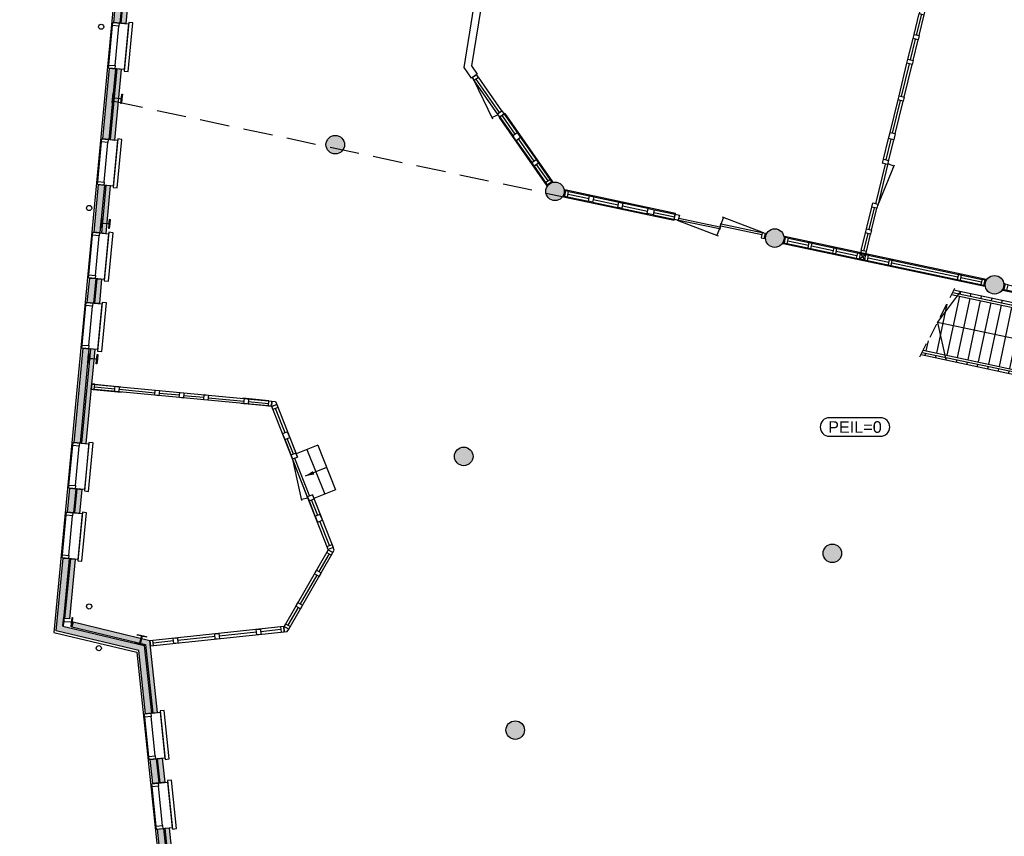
# Model space of a CAD drawing. Extents: x 30650 to 104664, y 22211 to 98910.
# Tile 3 of 16: x 64773 to 85986, y 43200 to 60795. Entities that reach past the tile are written whole.
import ezdxf
from ezdxf.enums import TextEntityAlignment as Align

# ---------------------------------------------------------------- set-up
doc = ezdxf.new("R2010")
doc.units = 0
doc.header["$LTSCALE"] = 100
for name, pattern in [('DASHED2', [9.525, 6.35, -3.175]), ('HIDDEN', [9.525, 6.35, -3.175]), ('HIDDEN2', [4.7625, 3.175, -1.5875])]:
    doc.linetypes.add(name, pattern=pattern)
for name, color, linetype in [('AA21----_BUITENWAND', 252, 'Continuous'), ('AA28----_KONSTRUKTIE', 9, 'Continuous'), ('AL21----_BUITENWAND', 3, 'Continuous'), ('AL22----_BINNENWAND', 2, 'Continuous'), ('AL23----_VLOEREN', 2, 'Continuous'), ('AL24----_TRAPPEN', 1, 'Continuous'), ('AL28----_KONSTRUKTIE', 3, 'Continuous'), ('AL31----_BUITENKOZIJNEN', 1, 'Continuous'), ('AL32----_BINNENKOZIJNEN', 1, 'Continuous'), ('AL35----_PLAFONDS', 8, 'HIDDEN2'), ('AL51----_RADIATOREN', 8, 'Continuous'), ('AL52----_RIOLERING', 8, 'Continuous'), ('AM23----_VLOERPEIL_ORG', 242, 'Continuous')]:
    doc.layers.add(name, color=color, linetype=linetype)
doc.styles.get("Standard").update_dxf_attribs({"font": 'arial.ttf'})

# ---------------------------------------------------------------- blocks, each defined once
blk = doc.blocks.new('A$C4CA6720B')
at = {"layer": 'AL24----_TRAPPEN'}
for p, q in [((0, 216), (446, 1149)), ((446, 1149), (897, 933)), ((226, 108), (671, 1041)), ((223, 682), (674, 467)), ((0, 216), (451, 0))]:
    blk.add_line(p, q, dxfattribs=at)
at = {"layer": 'AL24----_TRAPPEN', "flags": 128}
blk.add_lwpolyline([(494, 552, 80, 0, 0), (674, 467, 100, 100, 0)], format="xyseb", dxfattribs=at)
blk = doc.blocks.new('A$C30857EBF')
at = {"layer": 'AL24----_TRAPPEN', "linetype": 'HIDDEN2'}
blk.add_line((1692, -411), (2444, 1065), dxfattribs=at)
at = {"layer": 'AL24----_TRAPPEN'}
for p, q in [((2068, 327), (2562, 989)), ((2541, 891), (2271, -380)), ((2374, 927), (4037, 573)), ((2397, 973), (4048, 622)), ((2562, 989), (2551, 940)), ((2787, 941), (2776, 892)), ((3012, 893), (3001, 844)), ((2270, 723), (2046, -333)), ((2766, 843), (2496, -428)), ((2991, 796), (2720, -476)), ((3216, 748), (2945, -524)), ((3441, 700), (3170, -572)), ((3237, 846), (3226, 797)), ((3666, 652), (3395, -619)), ((3462, 798), (3451, 749)), ((3686, 750), (3676, 701)), ((4136, 654), (3825, -813)), ((3911, 702), (3901, 653)), ((3891, 604), (3620, -667)), ((4048, 622), (4037, 573)), ((3980, -79), (2068, 327)), ((2068, 327), (2250, -478)), ((1866, -69), (1821, -285)), ((1716, -365), (3825, -813)), ((1739, -319), (3757, -747)), ((1763, -272), (3767, -698)), ((1810, -334), (1800, -383)), ((2035, -381), (2025, -430)), ((2260, -429), (2250, -478)), ((2485, -477), (2475, -526)), ((2710, -525), (2700, -574)), ((2935, -573), (2925, -622)), ((3160, -621), (3150, -669)), ((3385, -668), (3375, -717)), ((3610, -716), (3600, -765)), ((3767, -698), (3757, -747))]:
    blk.add_line(p, q, dxfattribs=at)
blk.add_lwpolyline([(4136, 654), (2414, 1020)], dxfattribs=at)
blk = doc.blocks.new('A$C44A60BF1')
at = {"layer": 'AL32----_BINNENKOZIJNEN'}
for p, q in [((-4253, 57, 1), (-3918, 57, 1)), ((-2706, 57, 1), (-3828, 57, 1)), ((-2088, 57, 1), (-2572, 57, 1)), ((-587, 57, 1), (-1028, 57, 1)), ((-67, 57, 1), (-497, 57, 1)), ((-4278, -57, 1), (-3893, -57, 1)), ((-2681, -57, 1), (-3853, -57, 1)), ((-2063, -57, 1), (-2597, -57, 1)), ((-1093, -57), (-2025, -204)), ((-2023, -57), (-1999, -200)), ((-2023, -57), (-1093, -57)), ((-1118, -12), (-1998, -12)), ((-562, -57, 1), (-1053, -57, 1)), ((-42, -57, 1), (-522, -57, 1))]:
    blk.add_line(p, q, dxfattribs=at)
for points in [[(-4320, -57), (-4253, -57), (-4253, 57), (-4320, 57)], [(-2706, 57), (-2572, 57), (-2572, -57), (-2706, -57)], [(-2088, 57), (-1998, 57), (-1998, -57), (-2088, -57)], [(-1118, 57), (-1028, 57), (-1028, -57), (-1118, -57)], [(-67, 57), (0, 57), (0, -57), (-67, -57)]]:
    blk.add_lwpolyline(points, close=True, dxfattribs=at)
for points, elevation in [([(-3918, 57), (-3828, 57), (-3828, -57), (-3918, -57)], 1), ([(-587, 57), (-497, 57), (-497, -57), (-587, -57)], 2)]:
    blk.add_lwpolyline(points, close=True, dxfattribs=dict(at, elevation=elevation))
blk = doc.blocks.new('A$C145935B8')
at = {"layer": 'AL32----_BINNENKOZIJNEN'}
for p, q in [((947, 57), (67, 57)), ((1037, 57), (1521, 57)), ((1037, 0), (1521, 0)), ((1655, 57), (2233, 57)), ((1655, 0), (2233, 0)), ((2323, 57), (2753, 57)), ((2323, 0), (2753, 0)), ((42, -57), (974, -204)), ((972, -57), (42, -57)), ((67, -12), (947, -12)), ((972, -57), (949, -200)), ((1012, -57), (1546, -57)), ((1630, -57), (2258, -57)), ((2298, -57), (2778, -57))]:
    blk.add_line(p, q, dxfattribs=at)
for points in [[(0, -57), (67, -57), (67, 57), (0, 57)], [(947, 57), (1037, 57), (1037, -57), (947, -57)], [(1521, 57), (1655, 57), (1655, -57), (1521, -57)], [(2233, 57), (2323, 57), (2323, -57), (2233, -57)], [(2820, -57), (2753, -57), (2753, 57), (2820, 57)]]:
    blk.add_lwpolyline(points, close=True, dxfattribs=at)
blk = doc.blocks.new('A$C2B260935')
at = {"layer": 'AL32----_BINNENKOZIJNEN'}
for p, q in [((42, 0), (655, 0)), ((67, 114), (630, 114)), ((67, 57), (506, 57)), ((596, 57), (1376, 57)), ((1466, 57), (1905, 57)), ((1995, 57), (2434, 57)), ((2524, 57), (3304, 57)), ((3858, 0), (3245, 0)), ((3833, 114), (3270, 114)), ((3394, 57), (3833, 57))]:
    blk.add_line(p, q, dxfattribs=at)
at = {"layer": 'AL32----_BINNENKOZIJNEN', "flags": 128}
blk.add_lwpolyline([(0, 114), (3900, 114), (3900, 0), (0, 0)], close=True, dxfattribs=at)
at = {"layer": 'AL32----_BINNENKOZIJNEN'}
for points in [[(0, 0), (67, 0), (67, 114), (0, 114)], [(506, 114), (596, 114), (596, 0), (506, 0)], [(1376, 114), (1466, 114), (1466, 0), (1376, 0)], [(1905, 114), (1995, 114), (1995, 0), (1905, 0)], [(2434, 114), (2524, 114), (2524, 0), (2434, 0)], [(3304, 114), (3394, 114), (3394, 0), (3304, 0)], [(3900, 0), (3833, 0), (3833, 114), (3900, 114)]]:
    blk.add_lwpolyline(points, close=True, dxfattribs=at)
blk = doc.blocks.new('A$C7A832868')
at = {"layer": 'AL32----_BINNENKOZIJNEN'}
for p, q in [((67, 57), (632, 57, 3)), ((1185, 0, 1), (741, 0, 1)), ((1160, 114, 1), (766, 114, 1)), ((766, 57, 3), (1125, 57)), ((2120, 0), (1188, -147)), ((1190, 0), (1213, -143)), ((1190, 0), (2120, 0)), ((2095, 45), (1215, 45)), ((2569, 0, 3), (2160, 0, 1)), ((2544, 114, 1), (2185, 114, 1)), ((2185, 57), (2544, 57, 3)), ((2678, 57, 3), (3243, 57))]:
    blk.add_line(p, q, dxfattribs=at)
at = {"layer": 'AL32----_BINNENKOZIJNEN', "flags": 128}
blk.add_lwpolyline([(1215, 114), (0, 114), (0, 0), (3310, 0), (3310, 114), (2095, 114)], dxfattribs=at)
at = {"layer": 'AL32----_BINNENKOZIJNEN'}
for points in [[(0, 0), (67, 0), (67, 114), (0, 114)], [(1125, 114), (1215, 114), (1215, 0), (1125, 0)], [(2095, 114), (2185, 114), (2185, 0), (2095, 0)], [(3243, 0), (3310, 0), (3310, 114), (3243, 114)]]:
    blk.add_lwpolyline(points, close=True, dxfattribs=at)
at = {"layer": 'AL32----_BINNENKOZIJNEN', "elevation": 3}
for points in [[(632, 114), (766, 114), (766, 0), (632, 0)], [(2544, 114), (2678, 114), (2678, 0), (2544, 0)]]:
    blk.add_lwpolyline(points, close=True, dxfattribs=at)
blk = doc.blocks.new('A$C547F3F18')
at = {"layer": 'AL32----_BINNENKOZIJNEN'}
for p, q in [((67, 57), (506, 57)), ((596, 57), (1405, 57)), ((1495, 57), (2304, 57)), ((2394, 57), (2833, 57))]:
    blk.add_line(p, q, dxfattribs=at)
at = {"layer": 'AL32----_BINNENKOZIJNEN', "flags": 128}
blk.add_lwpolyline([(0, 0), (2900, 0), (2900, 114), (0, 114)], close=True, dxfattribs=at)
at = {"layer": 'AL32----_BINNENKOZIJNEN'}
for points in [[(0, 0), (67, 0), (67, 114), (0, 114)], [(506, 114), (596, 114), (596, 0), (506, 0)], [(1405, 114), (1495, 114), (1495, 0), (1405, 0)], [(2304, 114), (2394, 114), (2394, 0), (2304, 0)], [(2833, 0), (2900, 0), (2900, 114), (2833, 114)]]:
    blk.add_lwpolyline(points, close=True, dxfattribs=at)
blk = doc.blocks.new('A$C42240227')
at = {"layer": 'AL32----_BINNENKOZIJNEN'}
for p, q in [((67, 57), (506, 57)), ((596, 57), (1309, 57)), ((1399, 57), (1838, 57))]:
    blk.add_line(p, q, dxfattribs=at)
at = {"layer": 'AL32----_BINNENKOZIJNEN', "flags": 128}
blk.add_lwpolyline([(0, 0), (1905, 0), (1905, 114), (0, 114)], close=True, dxfattribs=at)
at = {"layer": 'AL32----_BINNENKOZIJNEN'}
for points in [[(0, 0), (67, 0), (67, 114), (0, 114)], [(506, 114), (596, 114), (596, 0), (506, 0)], [(1309, 114), (1399, 114), (1399, 0), (1309, 0)], [(1905, 0), (1838, 0), (1838, 114), (1905, 114)]]:
    blk.add_lwpolyline(points, close=True, dxfattribs=at)
blk = doc.blocks.new('A$C0EE70A23')
at = {"layer": 'AL32----_BINNENKOZIJNEN'}
for p, q in [((67, 114), (454, 114, -1)), ((67, 57), (454, 57, -1)), ((67, 0), (454, 0, -1)), ((544, 114, -1), (1028, 114)), ((544, 57, -1), (1028, 57)), ((1118, 45, -1), (1998, 45, -1)), ((2063, 0), (2550, 0, -1)), ((2088, 114), (2550, 114, -1)), ((2088, 57), (2550, 57, -1)), ((2681, 0), (3405, 0, -1)), ((2684, 114, -1), (3405, 114, -1)), ((2684, 57, -1), (3405, 57, -1)), ((3495, 114, -1), (4216, 114, -1)), ((3495, 57, -1), (4216, 57, -1)), ((3495, 0, -1), (4216, 0, -1)), ((4306, 114, -1), (4768, 114, -1)), ((4306, 57, -1), (4768, 57, -1)), ((4858, 114, -1), (5320, 114, -1)), ((4858, 57, -1), (5320, 57, -1)), ((4858, 0, -1), (5320, 0, -1)), ((5410, 114, -1), (6153, 114, -1)), ((5410, 57, -1), (6153, 57, -1)), ((5410, 0, -1), (6153, 0, -1)), ((6243, 114, -1), (6986, 114, -1)), ((6243, 57, -1), (6986, 57, -1)), ((7076, 114, -1), (7573, 114)), ((7076, 57, -1), (7573, 57, -1)), ((7076, 0, -1), (7598, 0)), ((544, 0, -1), (1028, 0)), ((1093, 0, -1), (2025, -147, -1)), ((2023, 0, -1), (1093, 0, -1)), ((2023, 0, -1), (1999, -143, -1)), ((4306, 0, -1), (4768, 0, -1)), ((6243, 0, -1), (6986, 0, -1))]:
    blk.add_line(p, q, dxfattribs=at)
for points in [[(67, 114), (0, 114), (0, 0), (67, 0)], [(1028, 114), (1118, 114), (1118, 0), (1028, 0)], [(1998, 114), (2088, 114), (2088, 0), (1998, 0)]]:
    blk.add_lwpolyline(points, close=True, dxfattribs=at)
at = {"layer": 'AL32----_BINNENKOZIJNEN', "elevation": -1}
for points in [[(454, 114), (544, 114), (544, 0), (454, 0)], [(2550, 114), (2684, 114), (2684, 0), (2550, 0)], [(3405, 114), (3495, 114), (3495, 0), (3405, 0)], [(4216, 114), (4306, 114), (4306, 0), (4216, 0)], [(4768, 114), (4858, 114), (4858, 0), (4768, 0)], [(5410, 114), (5320, 114), (5320, 0), (5410, 0)], [(6153, 114), (6243, 114), (6243, 0), (6153, 0)], [(6986, 114), (7076, 114), (7076, 0), (6986, 0)], [(7640, 0), (7573, 0), (7573, 114), (7640, 114)]]:
    blk.add_lwpolyline(points, close=True, dxfattribs=at)
blk = doc.blocks.new('A$C364D4570')
at = {"layer": 'AL32----_BINNENKOZIJNEN'}
for p, q in [((67, 57), (529, 57)), ((67, 0), (529, 0)), ((619, 57), (1842, 57)), ((619, 0), (1174, 0)), ((1264, 0), (1820, 0)), ((1954, 57), (2416, 57)), ((1954, 0), (2416, 0)), ((4358, 57), (3426, 204)), ((3428, 57), (3451, 200)), ((3428, 57), (4358, 57)), ((4333, 12), (3428, 12)), ((67, -57), (529, -57)), ((619, -57), (1867, -57)), ((1951, -57), (2441, -57)), ((2481, -57), (3413, -204)), ((3411, -57), (2481, -57)), ((2506, -12), (3411, -12)), ((3411, -57), (3388, -200))]:
    blk.add_line(p, q, dxfattribs=at)
for points in [[(67, 57), (0, 57), (0, -57), (67, -57)], [(529, 57), (619, 57), (619, -57), (529, -57)], [(1174, 57), (1264, 57), (1264, -57), (1174, -57)], [(1820, 57), (1954, 57), (1954, -57), (1820, -57)], [(2416, 57), (2506, 57), (2506, -57), (2416, -57)], [(3411, -57), (3428, -57), (3428, 57), (3411, 57)], [(4333, -57), (4400, -57), (4400, 57), (4333, 57)]]:
    blk.add_lwpolyline(points, close=True, dxfattribs=at)
blk = doc.blocks.new('A$C58AF215D')
at = {"layer": 'AA28----_KONSTRUKTIE'}
h = blk.add_hatch(color=256, dxfattribs=at)
h.dxf.hatch_style = 1
h.paths.add_polyline_path([(-5626, -9695), (-5638, -9671, -0.414214), (-5658, -9687), (-5659, -9696, -0.414214), (-5643, -9716)])
h = blk.add_hatch(color=256, dxfattribs=at)
h.dxf.hatch_style = 1
h.paths.add_polyline_path([(-5890, -12391), (-5881, -12292), (-5891, -12291), (-5898, -12369, -0.414214), (-5918, -12385), (-6051, -12373, -0.414214), (-6068, -12353), (-6060, -12275), (-6070, -12274), (-6089, -12473), (-6079, -12474), (-6072, -12395, -0.414214), (-6052, -12379), (-5919, -12392, -0.414214), (-5902, -12411), (-5910, -12490), (-5900, -12491)])
h = blk.add_hatch(color=256, dxfattribs=at)
h.dxf.hatch_style = 1
h.paths.add_polyline_path([(-6146, -15207), (-6161, -15206), (-6169, -15283, -0.414214), (-6188, -15299), (-6322, -15286, -0.414214), (-6338, -15267), (-6331, -15190), (-6345, -15188), (-6364, -15387), (-6349, -15389), (-6342, -15312, -0.414214), (-6322, -15295), (-6189, -15308, -0.414214), (-6173, -15328), (-6180, -15405), (-6165, -15406), (-6156, -15307)])
h = blk.add_hatch(color=256, dxfattribs=at)
h.dxf.hatch_style = 1
h.paths.add_polyline_path([(-6862, -20954, -0.414214), (-6878, -20935), (-6871, -20856), (-6881, -20855), (-6900, -21054), (-6890, -21055), (-6882, -20977, -0.414214), (-6863, -20961), (-6729, -20973, -0.414214), (-6713, -20993), (-6721, -21071), (-6711, -21072), (-6701, -20973), (-6692, -20873), (-6702, -20872), (-6709, -20951, -0.414214), (-6729, -20967)])
h = blk.add_hatch(color=256, dxfattribs=at)
h.dxf.hatch_style = 1
h.paths.add_polyline_path([(-5215, -21443, -0.414214), (-5229, -21422), (-5198, -21291, -0.414214), (-5176, -21278), (-5100, -21296), (-5097, -21281), (-5291, -21235), (-5295, -21249), (-5220, -21267, -0.414214), (-5206, -21289), (-5238, -21419, -0.414214), (-5259, -21433), (-5335, -21415), (-5338, -21429), (-5241, -21453), (-5144, -21476), (-5140, -21461)])
at = {"layer": 'AL23----_VLOEREN'}
blk.add_lwpolyline([(19347, -3542), (13717, -3296), (-23, 66), (-5768, -7185), (-7092, -21191), (-5308, -21620), (-4319, -31027), (17492, -36871), (19041, -44843), (25983, -46573), (26872, -43008), (31902, -41518), (31902, -7743)], close=True, dxfattribs=at)
at = {"layer": 'AL28----_KONSTRUKTIE'}
for points in [[(-5626, -9695), (-5635, -9795), (-5650, -9793), (-5643, -9716, 0.414214), (-5659, -9696), (-5792, -9684, 0.414214), (-5812, -9700), (-5819, -9777), (-5834, -9776), (-5815, -9577), (-5800, -9578), (-5808, -9655, 0.414214), (-5791, -9675), (-5658, -9687, 0.414214), (-5638, -9671), (-5631, -9594), (-5616, -9595)], [(-5890, -12391), (-5900, -12491), (-5910, -12490), (-5902, -12411, 0.414214), (-5919, -12392), (-6052, -12379, 0.414214), (-6072, -12395), (-6079, -12474), (-6089, -12473), (-6070, -12274), (-6060, -12275), (-6068, -12353, 0.414214), (-6051, -12373), (-5918, -12385, 0.414214), (-5898, -12369), (-5891, -12291), (-5881, -12292)], [(-6156, -15307), (-6165, -15406), (-6180, -15405), (-6173, -15328, 0.414214), (-6189, -15308), (-6322, -15295, 0.414214), (-6342, -15312), (-6349, -15389), (-6364, -15387), (-6345, -15188), (-6331, -15190), (-6338, -15267, 0.414214), (-6322, -15286), (-6188, -15299, 0.414214), (-6169, -15283), (-6161, -15206), (-6146, -15207)], [(-6701, -20973), (-6711, -21072), (-6721, -21071), (-6713, -20993, 0.414214), (-6729, -20973), (-6863, -20961, 0.414214), (-6882, -20977), (-6890, -21055), (-6900, -21054), (-6881, -20855), (-6871, -20856), (-6878, -20935, 0.414214), (-6862, -20954), (-6729, -20967, 0.414214), (-6709, -20951), (-6702, -20872), (-6692, -20873)], [(-5241, -21453), (-5338, -21429), (-5335, -21415), (-5259, -21433, 0.414214), (-5238, -21419), (-5206, -21289, 0.414214), (-5220, -21267), (-5295, -21249), (-5291, -21235), (-5097, -21281), (-5100, -21296), (-5176, -21278, 0.414214), (-5198, -21291), (-5229, -21422, 0.414214), (-5215, -21443), (-5140, -21461), (-5144, -21476)]]:
    blk.add_lwpolyline(points, format="xyb", close=True, dxfattribs=at)
blk = doc.blocks.new('56_radiator_1050x90')
at = {"layer": 'AL51----_RADIATOREN'}
blk.add_lwpolyline([(-525, 60), (525, 60), (525, 150), (-525, 150)], close=True, dxfattribs=at)
blk = doc.blocks.new('$23_peil')
at = {"layer": 'AM23----_VLOERPEIL_ORG'}
blk.add_lwpolyline([(-550, -200), (550, -200, 0.414214), (750, 0), (750, 0, 0.414214), (550, 200), (-550, 200, 0.414214), (-750, 0), (-750, 0, 0.414214)], format="xyb", close=True, dxfattribs=at)
at = {"layer": 'AM23----_VLOERPEIL_ORG', "flags": 12}
blk.add_attdef('$23_PEILMAAT', text='', height=250, dxfattribs=at).set_placement((0, 0), align=Align.MIDDLE_CENTER)

msp = doc.modelspace()

# ---------------------------------------------------------------- hatches: boundary and pattern name
at = {"layer": 'AA21----_BUITENWAND'}
h = msp.add_hatch(color=256, dxfattribs=at)
h.paths.add_polyline_path([(104196, 40225), (104116, 40225), (104116, 40515), (104196, 40515)], flags=17)
h.paths.add_polyline_path([(104326, 47815), (104456, 47815), (104456, 47295), (104326, 47295)], flags=17)
h.paths.add_polyline_path([(104196, 47815), (104296, 47815), (104296, 47295), (104196, 47295)], flags=17)
h.paths.add_polyline_path([(91362, 26475), (91509, 26504), (91241, 27885), (91080, 27925)])
h.paths.add_polyline_path([(88125, 32625), (88092, 32499), (90135, 31952), (91205, 26445), (91333, 26469), (90247, 32056)])
h.paths.add_polyline_path([(88159, 32750), (88133, 32654), (90273, 32080), (91061, 28025), (91159, 28044), (90359, 32161)])
h.paths.add_polyline_path([(84465, 33606), (84431, 33480), (85918, 33082), (85952, 33207)])
h.paths.add_polyline_path([(84498, 33731), (84472, 33635), (85960, 33236), (85986, 33333)])
h.paths.add_polyline_path([(82030, 34258), (81997, 34132), (83958, 33607), (83991, 33733)])
h.paths.add_polyline_path([(82064, 34383), (82038, 34287), (83999, 33761), (84025, 33858)])
h.paths.add_polyline_path([(81055, 34519), (81021, 34394), (81524, 34259), (81557, 34385)])
h.paths.add_polyline_path([(81089, 34645), (81063, 34548), (81565, 34414), (81591, 34510)])
h.paths.add_polyline_path([(78611, 35174), (78577, 35049), (80548, 34521), (80582, 34646)])
h.paths.add_polyline_path([(78645, 35300), (78619, 35203), (80589, 34675), (80615, 34772)])
h.paths.add_polyline_path([(76670, 35694), (76636, 35569), (78104, 35175), (78138, 35301)])
h.paths.add_polyline_path([(76703, 35820), (76677, 35723), (78146, 35330), (78171, 35427)])
h.paths.add_polyline_path([(74709, 36220), (74675, 36094), (75534, 35864), (75568, 35990)])
h.paths.add_polyline_path([(74742, 36345), (74717, 36249), (75576, 36018), (75602, 36115)])
h.paths.add_polyline_path([(73767, 36607), (73741, 36510), (74243, 36376), (74269, 36472)])
h.paths.add_polyline_path([(73733, 36481), (73700, 36356), (74202, 36221), (74236, 36347)])
h.paths.add_polyline_path([(71299, 37133), (71265, 37008), (73226, 36482), (73260, 36608)])
h.paths.add_polyline_path([(71333, 37259), (73294, 36734), (73268, 36637), (71307, 37162)])
h.paths.add_polyline_path([(70323, 37395), (70290, 37269), (70792, 37135), (70826, 37260)])
h.paths.add_polyline_path([(70357, 37520), (70331, 37424), (70834, 37289), (70859, 37386)])
h.paths.add_polyline_path([(68424, 39361), (68325, 39350), (68475, 37921), (69858, 37551), (69884, 37647), (68567, 38000)])
h.paths.add_polyline_path([(68165, 39333), (68295, 39347), (68447, 37898), (69850, 37522), (69817, 37396), (68327, 37795)])
h.paths.add_polyline_path([(68219, 40355), (68318, 40365), (68373, 39848), (68273, 39837)])
h.paths.add_polyline_path([(68060, 40338), (68189, 40351), (68243, 39834), (68114, 39821)])
h.paths.add_polyline_path([(68168, 40842), (68267, 40852), (68002, 43378), (67902, 43368)])
h.paths.add_polyline_path([(67743, 43351), (67872, 43365), (68138, 40839), (68009, 40825)])
h.paths.add_polyline_path([(67744, 44870), (67844, 44880), (67898, 44363), (67799, 44353)])
h.paths.add_polyline_path([(67585, 44853), (67715, 44867), (67769, 44349), (67640, 44336)])
h.paths.add_polyline_path([(65922, 47811), (65899, 47714), (67486, 47333), (67641, 45854), (67740, 45865), (67578, 47414)])
h.paths.add_polyline_path([(65872, 49181), (65971, 49171), (65847, 47887), (65748, 47896)], flags=17)
h.paths.add_polyline_path([(65710, 49196), (65839, 49184), (65702, 47730), (67458, 47309), (67611, 45851), (67482, 45838), (67338, 47204), (65562, 47630)])
h.paths.add_polyline_path([(66011, 50684), (66111, 50675), (66061, 50157), (65962, 50167)])
h.paths.add_polyline_path([(65852, 50699), (65981, 50687), (65932, 50169), (65803, 50182)])
h.paths.add_polyline_path([(66104, 51670), (66204, 51660), (66396, 53692), (66296, 53701)])
h.paths.add_polyline_path([(66137, 53716), (66266, 53704), (66074, 51673), (65945, 51685)])
h.paths.add_polyline_path([(66440, 55213), (66539, 55204), (66489, 54677), (66389, 54687)])
h.paths.add_polyline_path([(66281, 55228), (66410, 55216), (66360, 54689), (66230, 54702)])
h.paths.add_polyline_path([(66533, 56199), (66633, 56190), (66729, 57216), (66629, 57225)])
h.paths.add_polyline_path([(66470, 57240), (66599, 57228), (66503, 56202), (66374, 56215)])
h.paths.add_polyline_path([(66722, 58211), (66822, 58201), (66966, 59724), (66866, 59734)])
h.paths.add_polyline_path([(66707, 59749), (66836, 59737), (66692, 58214), (66563, 58226)])
h.paths.add_polyline_path([(67017, 61330), (67117, 61320), (67059, 60710), (66959, 60720)])
h.paths.add_polyline_path([(66838, 61133), (66964, 61092), (66929, 60722), (66800, 60735)])
h.paths.add_polyline_path([(91601, 25248), (91748, 25277), (91951, 24234), (94477, 23604), (94441, 23459), (91822, 24112)])
h.paths.add_polyline_path([(91444, 25218), (91571, 25242), (91796, 24087), (94434, 23430), (94402, 23303), (91684, 23981)])
h.paths.add_polyline_path([(95606, 23003), (95637, 23130), (98455, 22427), (98614, 23066), (98741, 23035), (98550, 22269)])
h.paths.add_polyline_path([(95644, 23159), (95681, 23304), (98324, 22645), (98440, 23110), (98585, 23074), (98433, 22463)])
h.paths.add_polyline_path([(99069, 25014), (98924, 25051), (99139, 25916), (99285, 25880)], flags=17)
h.paths.add_polyline_path([(99224, 24976), (99098, 25007), (99325, 25918), (100731, 26334), (100768, 26210), (99434, 25814)], flags=17)
h.paths.add_polyline_path([(100694, 26459), (100722, 26363), (99334, 25952), (99362, 26064)], flags=17)
h.paths.add_polyline_path([(102888, 26973), (102925, 26849), (104456, 27302), (104456, 27615), (104326, 27615), (104326, 27399)], flags=17)
h.paths.add_polyline_path([(102851, 27098), (102880, 27002), (104145, 27377), (104116, 27473)], flags=17)
h.paths.add_polyline_path([(104326, 28625), (104456, 28625), (104456, 28105), (104326, 28105)], flags=17)
h.paths.add_polyline_path([(104196, 28625), (104296, 28625), (104296, 28105), (104196, 28105)], flags=17)
h.paths.add_polyline_path([(104326, 30145), (104456, 30145), (104456, 29115), (104326, 29115)], flags=17)
h.paths.add_polyline_path([(104196, 30145), (104296, 30145), (104296, 29115), (104196, 29115)], flags=17)
h.paths.add_polyline_path([(104326, 31665), (104456, 31665), (104456, 31135), (104326, 31135)], flags=17)
h.paths.add_polyline_path([(104196, 31665), (104296, 31665), (104296, 31135), (104196, 31135)], flags=17)
h.paths.add_polyline_path([(104326, 33853), (104456, 33853), (104456, 32655), (104326, 32655)], flags=17)
h.paths.add_polyline_path([(104196, 33853), (104296, 33853), (104296, 32655), (104196, 32655)], flags=17)
h.paths.add_polyline_path([(104326, 38475), (104456, 38475), (104456, 35863), (104326, 35863)], flags=17)
h.paths.add_polyline_path([(104196, 38475), (104296, 38475), (104296, 35863), (104196, 35863)], flags=17)
h.paths.add_polyline_path([(104326, 40755), (104456, 40755), (104456, 40225), (104326, 40225)], flags=17)
h.paths.add_polyline_path([(104196, 40755), (104296, 40755), (104296, 40225), (104196, 40225)], flags=17)
h.paths.add_polyline_path([(104326, 42265), (104456, 42265), (104456, 41745), (104326, 41745)], flags=17)
h.paths.add_polyline_path([(104196, 42265), (104296, 42265), (104296, 41745), (104196, 41745)], flags=17)
h.paths.add_polyline_path([(104326, 46805), (104456, 46805), (104456, 43255), (104326, 43255)], flags=17)
h.paths.add_polyline_path([(104196, 46805), (104296, 46805), (104296, 43255), (104196, 43255)], flags=17)
h.paths.add_polyline_path([(104326, 48305), (104456, 48305), (104456, 50595), (104326, 50595)], flags=17)
h.paths.add_polyline_path([(104196, 50595), (104296, 50595), (104296, 48305), (104196, 48305)], flags=17)
h.paths.add_polyline_path([(104326, 52345), (104456, 52345), (104456, 53875), (104326, 53875)])
h.paths.add_polyline_path([(104196, 53875), (104296, 53875), (104296, 52345), (104196, 52345)])
h.paths.add_polyline_path([(104326, 54895), (104456, 54895), (104456, 54365), (104326, 54365)])
h.paths.add_polyline_path([(104196, 54895), (104296, 54895), (104296, 54365), (104196, 54365)])
h.paths.add_polyline_path([(104326, 57415), (104456, 57415), (104456, 55885), (104326, 55885)])
h.paths.add_polyline_path([(104196, 57415), (104296, 57415), (104296, 55885), (104196, 55885)])
h.paths.add_polyline_path([(104326, 58925), (104456, 58925), (104456, 58405), (104326, 58405)])
h.paths.add_polyline_path([(104196, 58405), (104296, 58405), (104296, 58925), (104196, 58925)])
h.paths.add_polyline_path([(104196, 60754), (104296, 60754), (104296, 59415), (104196, 59415)], flags=0)
h.paths.add_polyline_path([(102452, 61509), (102420, 61414), (104109, 60849), (104141, 60944)])
h.paths.add_polyline_path([(102462, 61538), (102503, 61661), (104456, 61007), (104456, 59415), (104326, 59415), (104326, 60914)])
h.paths.add_polyline_path([(99588, 62467), (99557, 62373), (101482, 61728), (101513, 61823)])
h.paths.add_polyline_path([(99639, 62619), (101564, 61975), (101523, 61852), (99598, 62496)])
h.paths.add_polyline_path([(97673, 63108), (97641, 63013), (99092, 62528), (99124, 62623)])
h.paths.add_polyline_path([(97682, 63137), (97723, 63260), (99174, 62775), (99133, 62651)])
h.paths.add_polyline_path([(95748, 63752), (95716, 63658), (97176, 63169), (97208, 63264)])
h.paths.add_polyline_path([(95798, 63904), (95757, 63781), (97217, 63292), (97259, 63416)])
h.paths.add_polyline_path([(94859, 64218), (93657, 64619), (93633, 64490), (94818, 64095)])
h.paths.add_polyline_path([(93573, 64480), (93542, 64385), (94777, 63972), (94809, 64067)])
h.paths.add_polyline_path([(104106, 38228), (104196, 38228), (104196, 37988), (104106, 37988)], flags=17)
edge = h.paths.add_edge_path()
edge.add_line((104196, 38475), (104456, 38475))
edge.add_line((104196, 35863), (104456, 35863))
edge.add_line((104196, 33853), (104456, 33853))
edge.add_line((104196, 52345), (104456, 52345))
edge.add_line((104196, 50595), (104456, 50595))
edge.add_line((100694, 26459), (100768, 26210))
edge.add_line((102851, 27098), (102925, 26849))
edge.add_line((98924, 25051), (99224, 24976))
edge.add_line((98440, 23110), (98741, 23035))
edge.add_line((94477, 23604), (94402, 23303))
edge.add_line((95681, 23304), (95606, 23003))
edge.add_line((104196, 47695), (104106, 47695))
edge.add_line((104106, 47695), (104106, 47510))
edge.add_line((104196, 43404), (104106, 43404))
edge.add_line((104106, 43404), (104106, 43644))
edge.add_line((104106, 43644), (104196, 43644))
edge.add_line((104196, 28289), (104116, 28289))
edge.add_line((104116, 28289), (104116, 28529))
edge.add_line((104116, 28529), (104196, 28529))
edge.add_line((104196, 33139), (104116, 33139))
edge.add_line((104116, 33139), (104116, 33379))
edge.add_line((104116, 33379), (104196, 33379))
at = {"layer": 'AA28----_KONSTRUKTIE'}
h = msp.add_hatch(color=256, dxfattribs=at)
h.paths.add_polyline_path([(66650, 61421), (66764, 61384), (66802, 61498), (66688, 61535)])
h.paths.add_polyline_path([(99693, 48923), (99773, 48923), (99773, 49003), (99693, 49003)])
h.paths.add_polyline_path([(99699, 48929), (99767, 48929), (99767, 48997), (99699, 48997)], flags=16)
h.paths.add_polyline_path([(95631, 44363), (95711, 44363), (95711, 44443), (95631, 44443)])
h.paths.add_polyline_path([(95637, 44369), (95705, 44369), (95705, 44437), (95637, 44437)], flags=16)
h.paths.add_polyline_path([(92916, 39140), (92996, 39140), (92996, 39220), (92916, 39220)])
h.paths.add_polyline_path([(92922, 39146), (92990, 39146), (92990, 39214), (92922, 39214)], flags=16)
h.paths.add_polyline_path([(31889, 58673), (36642, 58922), (36652, 58733), (31898, 58484)])
h.paths.add_polyline_path([(32048, 55637), (32057, 55448), (36811, 55697), (36801, 55887)])
h.paths.add_polyline_path([(42647, 74426), (42587, 74245), (42873, 74152), (42932, 74333)], flags=17)
h.paths.add_polyline_path([(39604, 75423), (39545, 75242), (40709, 74861), (40768, 75042)], flags=17)
h.paths.add_polyline_path([(43911, 74012), (43851, 73831), (46132, 73084), (46191, 73265)], flags=17)
h.paths.add_polyline_path([(46942, 73019), (46883, 72838), (48213, 72402), (48271, 72583)], flags=17)
h.paths.add_polyline_path([(38841, 94135), (39033, 94186), (40254, 89585), (40070, 89537)])
h.paths.add_polyline_path([(43192, 90365), (43008, 90316), (41788, 94917), (41971, 94966)])
h.paths.add_polyline_path([(59680, 90889), (59866, 90927), (60286, 88237), (60207, 87998), (60027, 88057), (60091, 88253)])
h.paths.add_polyline_path([(70972, 83287), (71031, 83467), (75204, 82101), (75857, 77106), (75942, 76983), (75785, 76875), (75675, 77036), (75031, 81957)])
h.paths.add_polyline_path([(76771, 75439), (76540, 75775), (76696, 75883), (76927, 75546)])
h.paths.add_polyline_path([(80872, 70764), (80837, 70578), (87491, 69339), (87526, 69526)])
h.paths.add_polyline_path([(93678, 82845), (93837, 82742), (91241, 78752), (91082, 78855)])
h.paths.add_polyline_path([(96226, 81188), (96385, 81084), (93790, 77094), (93630, 77198)])
edge = h.paths.add_edge_path()
edge.add_line((43526, 79063), (41283, 79797))
edge.add_line((49735, 77028), (48502, 77432))
edge.add_line((43585, 79243), (41342, 79978))
edge.add_line((41342, 79978), (41283, 79797))
edge.add_line((49794, 77209), (48561, 77613))
edge.add_line((47595, 77929), (46763, 78202))
edge.add_line((47536, 77749), (46704, 78022))
edge.add_line((45738, 78338), (44505, 78742))
edge.add_line((45797, 78518), (44564, 78923))
edge.add_line((36801, 55887), (36901, 55892))
edge.add_line((36901, 55892), (36911, 55702))
edge.add_line((36911, 55702), (36811, 55697))
h = msp.add_hatch(color=256, dxfattribs=at)
h.dxf.hatch_style = 1
h.paths.add_polyline_path([(71772, 58102, 1), (71372, 58102, 1)])
h = msp.add_hatch(color=256, dxfattribs=at)
h.dxf.hatch_style = 1
h.paths.add_polyline_path([(76507, 57096, 1), (76107, 57096, 1)])
h = msp.add_hatch(color=256, dxfattribs=at)
h.dxf.hatch_style = 1
h.paths.add_polyline_path([(81241, 56089, 1), (80841, 56089, 1)])
h = msp.add_hatch(color=256, dxfattribs=at)
h.dxf.hatch_style = 1
h.paths.add_polyline_path([(85975, 55083, 1), (85575, 55083, 1)])
h = msp.add_hatch(color=256, dxfattribs=at)
h.dxf.hatch_style = 1
h.paths.add_polyline_path([(74540, 51385, 1), (74140, 51385, 1)])
h = msp.add_hatch(color=256, dxfattribs=at)
h.dxf.hatch_style = 1
h.paths.add_polyline_path([(82082, 49296, 1), (82482, 49296, 1)])
h = msp.add_hatch(color=256, dxfattribs=at)
h.dxf.hatch_style = 1
h.paths.add_polyline_path([(75649, 45488, 1), (75249, 45488, 1)])

# ---------------------------------------------------------------- linework, layer by layer
at = {"layer": 'AL21----_BUITENWAND'}
for points in [[(67017, 61330), (67117, 61320), (67059, 60710), (66959, 60720)], [(66838, 61133), (66964, 61092), (66929, 60722), (66800, 60735)], [(66707, 59749), (66836, 59737), (66692, 58214), (66563, 58226)], [(66722, 58211), (66822, 58201), (66966, 59724), (66866, 59734)], [(66470, 57240), (66599, 57228), (66503, 56202), (66374, 56215)], [(66533, 56199), (66633, 56190), (66729, 57216), (66629, 57225)], [(66281, 55228), (66410, 55216), (66360, 54689), (66230, 54702)], [(66440, 55213), (66539, 55204), (66489, 54677), (66389, 54687)], [(66137, 53716), (66266, 53704), (66074, 51673), (65945, 51685)], [(66104, 51670), (66204, 51660), (66396, 53692), (66296, 53701)], [(65852, 50699), (65981, 50687), (65932, 50169), (65803, 50182)], [(66011, 50684), (66111, 50675), (66061, 50157), (65962, 50167)], [(65710, 49196), (65839, 49184), (65702, 47730), (67458, 47309), (67611, 45851), (67482, 45838), (67338, 47204), (65562, 47630)], [(65872, 49181), (65971, 49171), (65847, 47887), (65748, 47896)], [(65922, 47811), (65899, 47714), (67486, 47333), (67641, 45854), (67740, 45865), (67578, 47414)], [(67585, 44853), (67715, 44867), (67769, 44349), (67640, 44336)], [(67744, 44870), (67844, 44880), (67898, 44363), (67799, 44353)], [(67743, 43351), (67872, 43365), (68138, 40839), (68009, 40825)], [(68168, 40842), (68267, 40852), (68002, 43378), (67902, 43368)]]:
    msp.add_lwpolyline(points, close=True, dxfattribs=at)
at = {"layer": 'AL22----_BINNENWAND', "ltscale": 0.005}
for p, q in [((75226, 58770), (75103, 58684)), ((75226, 58770), (76253, 57302)), ((75103, 58684), (76131, 57216)), ((76131, 57216), (76253, 57302)), ((76518, 57125), (76487, 56981)), ((78901, 56621), (76518, 57127)), ((76487, 56981), (78870, 56474)), ((78870, 56474), (78901, 56621)), ((85595, 55198), (81252, 56121))]:
    msp.add_line(p, q, dxfattribs=at)
at = {"layer": 'AL22----_BINNENWAND'}
msp.add_lwpolyline([(74559, 61061), (74707, 61037), (74505, 59799), (74631, 59619), (74508, 59533), (74347, 59763)], close=True, dxfattribs=at)
at = {"layer": 'AL22----_BINNENWAND', "ltscale": 0.005, "flags": 128}
for points in [[(81252, 56121), (81221, 55975), (85564, 55052), (85595, 55198)], [(85986, 55115), (85955, 54968), (88158, 54500), (88190, 54647)]]:
    msp.add_lwpolyline(points, dxfattribs=at)
at = {"layer": 'AL28----_KONSTRUKTIE'}
for centre in [(71572, 58102), (76307, 57096), (81041, 56089), (85775, 55083), (74340, 51385), (82282, 49296), (75449, 45488)]:
    msp.add_circle(centre, 200, dxfattribs=at)
at = {"layer": 'AL31----_BUITENKOZIJNEN'}
for points in [[(66777, 60737), (67116, 60705), (67023, 59719), (66684, 59751)], [(66690, 59818), (66771, 60670)], [(66830, 59805), (66910, 60657)], [(66540, 58228), (66879, 58196), (66785, 57210), (66447, 57242)], [(66453, 57309), (66534, 58161)], [(66593, 57296), (66673, 58148)], [(66351, 56216), (66689, 56184), (66596, 55199), (66258, 55231)], [(66264, 55297), (66345, 56150)], [(66403, 55284), (66484, 56136)], [(66207, 54704), (66546, 54672), (66452, 53686), (66114, 53718)], [(66120, 53785), (66201, 54637)], [(66260, 53772), (66340, 54624)], [(65922, 51687), (66260, 51655), (66167, 50669), (65829, 50701)], [(65835, 50768), (65916, 51620)], [(65975, 50755), (66055, 51607)], [(65780, 50184), (66118, 50152), (66025, 49166), (65687, 49198)], [(65693, 49265), (65774, 50117)], [(65832, 49252), (65913, 50104)], [(67459, 45835), (67797, 45871), (67901, 44886), (67562, 44851)], [(67555, 44917), (67466, 45769)], [(67695, 44932), (67605, 45783)], [(67617, 44333), (67955, 44369), (68058, 43384), (67720, 43349)], [(67713, 43415), (67624, 44267)], [(67852, 43430), (67763, 44281)]]:
    msp.add_lwpolyline(points, dxfattribs=at)
for points in [[(66910, 60657), (66771, 60670), (66777, 60737), (66917, 60724)], [(66824, 59738), (66684, 59751), (66690, 59818), (66830, 59805)], [(66673, 58148), (66534, 58161), (66540, 58228), (66679, 58215)], [(66586, 57229), (66447, 57242), (66453, 57309), (66593, 57296)], [(66484, 56136), (66345, 56150), (66351, 56216), (66490, 56203)], [(66397, 55217), (66258, 55231), (66264, 55297), (66403, 55284)], [(66340, 54624), (66201, 54637), (66207, 54704), (66346, 54691)], [(66253, 53705), (66114, 53718), (66120, 53785), (66260, 53772)], [(66055, 51607), (65916, 51620), (65922, 51687), (66061, 51674)], [(65968, 50688), (65829, 50701), (65835, 50768), (65975, 50755)], [(65913, 50104), (65774, 50117), (65780, 50184), (65919, 50171)], [(65826, 49185), (65687, 49198), (65693, 49265), (65832, 49252)], [(67605, 45783), (67466, 45769), (67459, 45835), (67598, 45850)], [(67702, 44865), (67562, 44851), (67555, 44917), (67695, 44932)], [(67763, 44281), (67624, 44267), (67617, 44333), (67756, 44348)], [(67859, 43363), (67720, 43349), (67713, 43415), (67852, 43430)]]:
    msp.add_lwpolyline(points, close=True, dxfattribs=at)
at = {"layer": 'AL32----_BINNENKOZIJNEN', "ltscale": 0.02}
for p, q in [((81322, 56030), (81766, 55935)), ((81832, 55921), (82299, 55822)), ((82364, 55808), (82809, 55714)), ((83052, 55662), (83496, 55568)), ((83561, 55554), (84985, 55251)), ((85050, 55237), (85494, 55143))]:
    msp.add_line(p, q, dxfattribs=at)
at = {"layer": 'AL32----_BINNENKOZIJNEN'}
for p, q in [((81334, 56085), (85506, 55198)), ((81310, 55974), (85483, 55087))]:
    msp.add_line(p, q, dxfattribs=at)
at = {"layer": 'AL32----_BINNENKOZIJNEN', "ltscale": 0.02, "extrusion": (0.000871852, -0.000185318, 1)}
msp.add_line((82863, 55644), (82998, 55732), dxfattribs=at)
at = {"layer": 'AL32----_BINNENKOZIJNEN', "ltscale": 0.005}
msp.add_line((82886, 55755), (82974, 55620), dxfattribs=at)
at = {"layer": 'AL32----_BINNENKOZIJNEN'}
for points in [[(81244, 55988), (81310, 55974), (81334, 56085), (81268, 56099)], [(82287, 55766), (82353, 55752), (82376, 55864), (82311, 55878)], [(85483, 55087), (85548, 55073), (85572, 55185), (85506, 55198)]]:
    msp.add_lwpolyline(points, close=True, dxfattribs=at)
at = {"layer": 'AL32----_BINNENKOZIJNEN', "ltscale": 0.02}
for points in [[(81844, 55977), (81778, 55991), (81754, 55879), (81820, 55865)], [(82886, 55755), (82821, 55769), (82797, 55658), (82863, 55644)], [(83063, 55718), (82998, 55732), (82974, 55620), (83040, 55606)], [(83573, 55609), (83507, 55623), (83484, 55512), (83549, 55498)], [(85062, 55293), (84997, 55307), (84973, 55195), (85039, 55181)]]:
    msp.add_lwpolyline(points, close=True, dxfattribs=at)
at = {"layer": 'AL32----_BINNENKOZIJNEN'}
for points, elevation in [([(70208, 52578), (70282, 52571), (70310, 52501), (70204, 52459), (70202, 52464), (70197, 52465)], 1), ([(71422, 49382), (71425, 49376), (71422, 49371), (71520, 49314), (71551, 49367), (71528, 49424)], 0), ([(70469, 47722), (70467, 47717), (70462, 47717), (70474, 47603), (70536, 47610), (70568, 47665)], 0)]:
    msp.add_lwpolyline(points, close=True, dxfattribs=dict(at, elevation=elevation))
at = {"layer": 'AL35----_PLAFONDS', "linetype": 'DASHED2'}
msp.add_line((66801, 59039), (76487, 56981), dxfattribs=at)
at = {"layer": 'AL52----_RIOLERING'}
for centre in [(66528, 60643), (66269, 56737), (66269, 56737), (66269, 48152), (66477, 47253), (66477, 47253)]:
    msp.add_circle(centre, 55, dxfattribs=at)

# ---------------------------------------------------------------- block references
at = {"layer": 'AL24----_TRAPPEN', "ltscale": 0.02}
msp.add_blockref('A$C30857EBF', (82477, 53944), dxfattribs=at)
at = {"layer": 'AL24----_TRAPPEN', "rotation": 227.1348833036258}
msp.add_blockref('A$C4CA6720B', (71037, 51771), dxfattribs=at)
at = {"layer": 'AL28----_KONSTRUKTIE', "linetype": 'HIDDEN', "ltscale": 0.005}
msp.add_blockref('A$C58AF215D', (72602, 68785), dxfattribs=at)
at = {"layer": 'AL32----_BINNENKOZIJNEN', "ltscale": 0.005}
for name, p, rotation in [('A$C0EE70A23', (82998, 55732), 76.25000000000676), ('A$C364D4570', (76522, 57050), 348.0022178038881), ('A$C2B260935', (66314, 52831), 354.6018114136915), ('A$C42240227', (71422, 49371), 240.0000000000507), ('A$C547F3F18', (70462, 47717), 185.9999999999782)]:
    msp.add_blockref(name, p, dxfattribs=dict(at, rotation=rotation))
at = {"layer": 'AL32----_BINNENKOZIJNEN', "ltscale": 0.02}
for name, p, rotation in [('A$C145935B8', (74570, 59576), 305.0000000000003), ('A$C44A60BF1', (90216, 54139), 348.0000000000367)]:
    msp.add_blockref(name, p, dxfattribs=dict(at, rotation=rotation))
at = {"layer": 'AL32----_BINNENKOZIJNEN', "ltscale": 0.005, "xscale": -1, "rotation": 291.6018114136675}
msp.add_blockref('A$C7A832868', (71422, 49382), dxfattribs=at)
at = {"layer": 'AL51----_RADIATOREN'}
for p, rotation in [((67012, 60217), 264.6017923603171), ((66775, 57708), 264.6017923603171), ((66586, 55697), 264.6017923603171), ((66442, 54184), 264.6017923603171), ((66157, 51168), 264.6017923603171), ((66015, 49664), 264.6017923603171), ((67792, 45373), 275.9999999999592), ((67950, 43871), 275.9999999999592)]:
    msp.add_blockref('56_radiator_1050x90', p, dxfattribs=dict(at, rotation=rotation))
at = {"layer": 'AM23----_VLOERPEIL_ORG'}
ref = msp.add_blockref('$23_peil', (82769, 52018), dxfattribs=at)
ref.add_attrib('$23_PEILMAAT', 'PEIL=0', dxfattribs={"height": 250}).set_placement((82769, 52018), align=Align.MIDDLE_CENTER)

doc.saveas('drawing.dxf')
